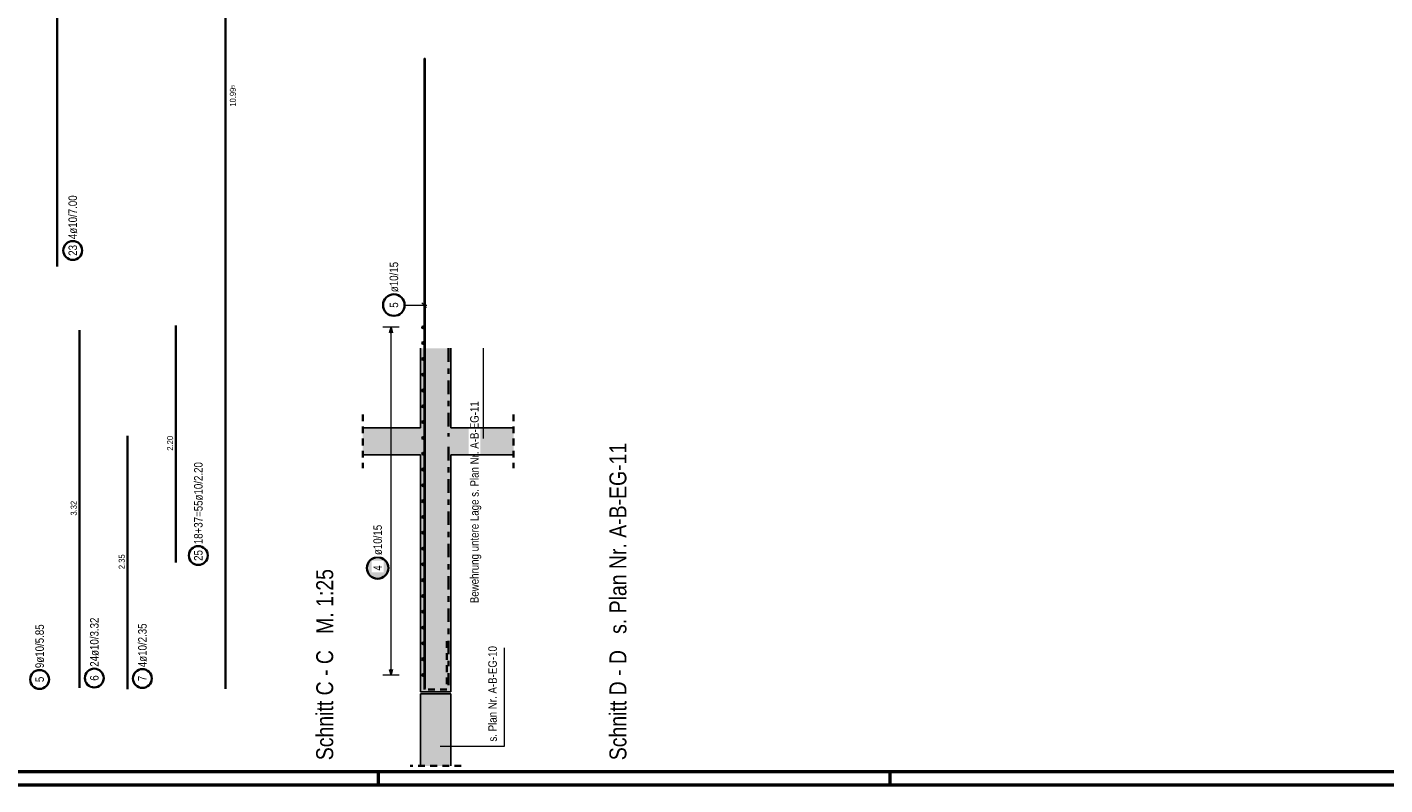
# Model space of a CAD drawing. Header units: millimetres. Extents: x -5 to 113, y -26 to 51.
# Tile 22 of 31: x 50 to 76, y 0 to 14. Entities that reach past the tile are written whole.
import ezdxf

# ---------------------------------------------------------------- set-up
doc = ezdxf.new("R2010")
doc.units = ezdxf.units.MM
doc.linetypes.add('DASHDOT', pattern=[1, 0.5, -0.25, 0, -0.25])
doc.linetypes.add('HIDDEN', pattern=[0.375, 0.25, -0.125])
doc.layers.add('Achsen', color=7, linetype='Continuous', lineweight=20)
doc.layers.add('Stabstahl', color=7, linetype='Continuous', lineweight=20)
doc.styles.add('Arial Narrow', font='ARIALN.TTF')

msp = doc.modelspace()

# ---------------------------------------------------------------- hatches: boundary and pattern name
at = {"lineweight": 13, "true_color": 0xd7ffd7}
for points in [[(58.341037, 6.630202), (58.341037, 8.107841), (57.781037, 8.107841), (57.781037, 6.630196)], [(57.781037, 6.130202), (57.781037, 6.630196), (56.705157, 6.630202), (56.705157, 6.130202)], [(58.341037, 1.730196), (58.341037, 6.630202), (57.781037, 6.630196), (57.781037, 1.730196)], [(59.508156, 6.130202), (59.508156, 6.630202), (58.341037, 6.630202), (58.341037, 6.130202)], [(58.341037, 1.690196), (58.341037, 0.351449), (57.781037, 0.351449), (57.781037, 1.690196)]]:
    msp.add_hatch(color=254, dxfattribs=at).paths.add_polyline_path(points)
at = {"layer": 'Stabstahl', "lineweight": 25, "true_color": 0xffffff}
msp.add_hatch(color=7, dxfattribs=at).paths.add_polyline_path([(57.202308, 4.027101), (57.202174, 4.034778), (57.201772, 4.042447), (57.201103, 4.050097), (57.200167, 4.057719), (57.198965, 4.065303), (57.1975, 4.072841), (57.195773, 4.080323), (57.193785, 4.087741), (57.19154, 4.095084), (57.18904, 4.102345), (57.186288, 4.109514), (57.183288, 4.116583), (57.180042, 4.123542), (57.176556, 4.130384), (57.172833, 4.137101), (57.168878, 4.143683), (57.164696, 4.150123), (57.160291, 4.156413), (57.15567, 4.162546), (57.150837, 4.168514), (57.1458, 4.174309), (57.140562, 4.179925), (57.135133, 4.185355), (57.129516, 4.190592), (57.123721, 4.19563), (57.117753, 4.200463), (57.11162, 4.205084), (57.10533, 4.209489), (57.09889, 4.213671), (57.092308, 4.217626), (57.085591, 4.221349), (57.078749, 4.224835), (57.07179, 4.228081), (57.064721, 4.231081), (57.057552, 4.233833), (57.050291, 4.236333), (57.042948, 4.238578), (57.035531, 4.240566), (57.028048, 4.242293), (57.02051, 4.243758), (57.012926, 4.244959), (57.005304, 4.245895), (56.997654, 4.246565), (56.989986, 4.246966), (56.982308, 4.247101), (56.97463, 4.246966), (56.966961, 4.246565), (56.959311, 4.245895), (56.95169, 4.244959), (56.944105, 4.243758), (56.936567, 4.242293), (56.929085, 4.240566), (56.921667, 4.238578), (56.914324, 4.236333), (56.907063, 4.233833), (56.899894, 4.231081), (56.892826, 4.228081), (56.885866, 4.224835), (56.879024, 4.221349), (56.872308, 4.217626), (56.865725, 4.213671), (56.859285, 4.209489), (56.852995, 4.205084), (56.846862, 4.200463), (56.840894, 4.19563), (56.835099, 4.190592), (56.829483, 4.185355), (56.824053, 4.179925), (56.818816, 4.174309), (56.813778, 4.168514), (56.808945, 4.162546), (56.804324, 4.156413), (56.799919, 4.150123), (56.795737, 4.143683), (56.791782, 4.137101), (56.788059, 4.130384), (56.784573, 4.123542), (56.781328, 4.116583), (56.778327, 4.109514), (56.775575, 4.102345), (56.773075, 4.095084), (56.77083, 4.087741), (56.768843, 4.080323), (56.767115, 4.072841), (56.76565, 4.065303), (56.764449, 4.057719), (56.763513, 4.050097), (56.762844, 4.042447), (56.762442, 4.034778), (56.762308, 4.027101), (56.762442, 4.019423), (56.762844, 4.011754), (56.763513, 4.004104), (56.764449, 3.996482), (56.76565, 3.988898), (56.767115, 3.98136), (56.768843, 3.973878), (56.77083, 3.96646), (56.773075, 3.959117), (56.775575, 3.951856), (56.778327, 3.944687), (56.781328, 3.937618), (56.784573, 3.930659), (56.788059, 3.923817), (56.791782, 3.917101), (56.795737, 3.910518), (56.799919, 3.904078), (56.804324, 3.897788), (56.808945, 3.891655), (56.813778, 3.885687), (56.818816, 3.879892), (56.824053, 3.874276), (56.829483, 3.868846), (56.835099, 3.863609), (56.840894, 3.858571), (56.846862, 3.853738), (56.852995, 3.849117), (56.859285, 3.844712), (56.865725, 3.84053), (56.872308, 3.836575), (56.879024, 3.832852), (56.885866, 3.829366), (56.892826, 3.82612), (56.899894, 3.82312), (56.907063, 3.820368), (56.914324, 3.817868), (56.921667, 3.815623), (56.929085, 3.813635), (56.936567, 3.811908), (56.944105, 3.810443), (56.95169, 3.809242), (56.959311, 3.808306), (56.966961, 3.807636), (56.97463, 3.807235), (56.982308, 3.807101), (56.989986, 3.807235), (56.997654, 3.807636), (57.005304, 3.808306), (57.012926, 3.809242), (57.02051, 3.810443), (57.028048, 3.811908), (57.035531, 3.813635), (57.042948, 3.815623), (57.050291, 3.817868), (57.057552, 3.820368), (57.064721, 3.82312), (57.07179, 3.82612), (57.078749, 3.829366), (57.085591, 3.832852), (57.092308, 3.836575), (57.09889, 3.84053), (57.10533, 3.844712), (57.11162, 3.849117), (57.117753, 3.853738), (57.123721, 3.858571), (57.129516, 3.863609), (57.135133, 3.868846), (57.140562, 3.874276), (57.1458, 3.879892), (57.150837, 3.885687), (57.15567, 3.891655), (57.160291, 3.897788), (57.164696, 3.904078), (57.168878, 3.910518), (57.172833, 3.917101), (57.176556, 3.923817), (57.180042, 3.930659), (57.183288, 3.937618), (57.186288, 3.944687), (57.18904, 3.951856), (57.19154, 3.959117), (57.193785, 3.96646), (57.195773, 3.973878), (57.1975, 3.98136), (57.198965, 3.988898), (57.200167, 3.996482), (57.201103, 4.004104), (57.201772, 4.011754)])

# ---------------------------------------------------------------- linework, layer by layer
at = {"color": 2, "linetype": 'Continuous', "lineweight": 35, "ltscale": 0.5}
for q in [(54.159824, 23.777862), (54.159824, 1.783954)]:
    msp.add_line((54.159824, 1.783954), q, dxfattribs=at)
at = {"color": 3, "linetype": 'Continuous', "lineweight": 25}
for p, q in [((57.781037, 8.107841), (57.781037, 6.630196)), ((58.341037, 8.107841), (58.341037, 6.630202)), ((56.705157, 6.630202), (57.781037, 6.630202)), ((56.705157, 6.130202), (57.781037, 6.130202)), ((57.781037, 6.130196), (57.781037, 1.730196)), ((58.341037, 6.130202), (58.341037, 1.730196)), ((57.781037, 1.730196), (58.341037, 1.730196)), ((57.781037, 1.690196), (57.781037, 0.351449)), ((57.781037, 1.690196), (58.341037, 1.690196)), ((58.341037, 1.690196), (58.341037, 0.351449))]:
    msp.add_line(p, q, dxfattribs=at)
at = {"color": 2, "linetype": 'DASHDOT', "lineweight": 35, "ltscale": 0.5}
for p, q in [((58.301037, 8.107841), (58.301037, 6.471783)), ((58.301037, 6.276341), (58.301037, 1.853421))]:
    msp.add_line(p, q, dxfattribs=at)
at = {"color": 2, "linetype": 'HIDDEN', "lineweight": 35, "ltscale": 0.5}
for p, q in [((56.705157, 6.880196), (56.705157, 5.880196)), ((59.508156, 6.880202), (59.508156, 5.880202)), ((58.536397, 0.351449), (57.590173, 0.351449))]:
    msp.add_line(p, q, dxfattribs=at)
at = {"color": 5, "linetype": 'Continuous', "lineweight": 18}
for p, q in [((59.33541, 2.545314), (59.33541, 0.71226)), ((59.33541, 0.71226), (58.143033, 0.71226))]:
    msp.add_line(p, q, dxfattribs=at)
at = {"color": 4, "linetype": 'Continuous', "lineweight": 50}
for p, q in [((0, 0), (95, 0)), ((1, 0.25), (94.75, 0.25))]:
    msp.add_line(p, q, dxfattribs=at)
at = {"color": 4, "linetype": 'Continuous', "lineweight": 50, "ltscale": 0.2}
for p, q in [((57, 0), (57, 0.25)), ((66.5, 0), (66.5, 0.25))]:
    msp.add_line(p, q, dxfattribs=at)
at = {"layer": 'Achsen', "color": 2, "linetype": 'Continuous', "lineweight": 35, "ltscale": 0.5}
msp.add_line((52.336114, 1.779673), (52.336114, 6.479673), dxfattribs=at)
msp.add_circle((52.613386, 1.97479), 0.175, dxfattribs=at)
at = {"layer": 'Stabstahl', "color": 2, "linetype": 'Continuous', "lineweight": 35, "ltscale": 0.5}
for p, q in [((51.030228, 9.625363), (51.030228, 23.625363)), ((51.443544, 1.804676), (51.443544, 8.444676)), ((53.233729, 4.130196), (53.233729, 8.530266))]:
    msp.add_line(p, q, dxfattribs=at)
at = {"layer": 'Stabstahl', "color": 3, "linetype": 'Continuous', "lineweight": 25, "ltscale": 0.5}
for p, q in [((57.84759, 13.490196), (57.84759, 1.790196)), ((57.86759, 13.490196), (57.84759, 13.490196)), ((57.86759, 13.490196), (57.86759, 1.790196)), ((57.891784, 8.865825), (57.803396, 8.954213)), ((57.232308, 8.497837), (57.205513, 8.397837)), ((57.259103, 8.397837), (57.232308, 8.497837)), ((57.205513, 2.140196), (57.232308, 2.040196)), ((57.232308, 2.040196), (57.259103, 2.140196)), ((57.86759, 1.790196), (57.84759, 1.790196))]:
    msp.add_line(p, q, dxfattribs=at)
at = {"layer": 'Stabstahl', "color": 5, "linetype": 'Continuous', "lineweight": 18, "ltscale": 0.5}
for p, q in [((57.484591, 8.910019), (57.89759, 8.910019)), ((57.382308, 8.497837), (57.082308, 8.497837)), ((57.232308, 2.040196), (57.232308, 8.497837)), ((57.082308, 2.040196), (57.382308, 2.040196))]:
    msp.add_line(p, q, dxfattribs=at)
at = {"layer": 'Stabstahl', "color": 2, "linetype": 'HIDDEN', "lineweight": 35, "ltscale": 0.5}
for p, q in [((57.851037, 1.770196), (57.851037, 2.670196)), ((58.271037, 2.670196), (58.271037, 1.770196)), ((58.271037, 1.770196), (57.851037, 1.770196))]:
    msp.add_line(p, q, dxfattribs=at)
at = {"layer": 'Stabstahl', "color": 2, "linetype": 'Continuous', "lineweight": 35, "ltscale": 0.5}
for centre, radius in [((51.319539, 9.925076), 0.175), ((57.284591, 8.910019), 0.2), ((53.652246, 4.258822), 0.175), ((56.982308, 4.027101), 0.2), ((50.704111, 1.957533), 0.175), ((51.720446, 1.983516), 0.175)]:
    msp.add_circle(centre, radius, dxfattribs=at)
at = {"layer": 'Stabstahl', "color": 4, "linetype": 'Continuous', "lineweight": 50, "ltscale": 0.5}
for centre, radius in [((57.831037, 8.497837), 0.01), ((57.831037, 8.497837), 0.01), ((57.831037, 8.497837), 0.009), ((57.831037, 8.497837), 0.007), ((57.831037, 8.497837), 0.005), ((57.831037, 8.497837), 0.003), ((57.831037, 8.497837), 0.001), ((57.831037, 8.204307), 0.01), ((57.831037, 8.204307), 0.01), ((57.831037, 8.204307), 0.009), ((57.831037, 8.204307), 0.007), ((57.831037, 8.204307), 0.005), ((57.831037, 8.204307), 0.003), ((57.831037, 8.204307), 0.001), ((57.831037, 7.910778), 0.01), ((57.831037, 7.910778), 0.01), ((57.831037, 7.910778), 0.009), ((57.831037, 7.910778), 0.007), ((57.831037, 7.910778), 0.005), ((57.831037, 7.910778), 0.003), ((57.831037, 7.910778), 0.001), ((57.831037, 7.617249), 0.01), ((57.831037, 7.617249), 0.01), ((57.831037, 7.617249), 0.009), ((57.831037, 7.617249), 0.007), ((57.831037, 7.617249), 0.005), ((57.831037, 7.617249), 0.003), ((57.831037, 7.617249), 0.001), ((57.831037, 7.32372), 0.01), ((57.831037, 7.32372), 0.01), ((57.831037, 7.32372), 0.009), ((57.831037, 7.32372), 0.007), ((57.831037, 7.32372), 0.005), ((57.831037, 7.32372), 0.003), ((57.831037, 7.32372), 0.001), ((57.831037, 7.030191), 0.01), ((57.831037, 7.030191), 0.01), ((57.831037, 7.030191), 0.009), ((57.831037, 7.030191), 0.007), ((57.831037, 7.030191), 0.005), ((57.831037, 7.030191), 0.003), ((57.831037, 7.030191), 0.001), ((57.831037, 6.736662), 0.01), ((57.831037, 6.736662), 0.01), ((57.831037, 6.736662), 0.009), ((57.831037, 6.736662), 0.007), ((57.831037, 6.736662), 0.005), ((57.831037, 6.736662), 0.003), ((57.831037, 6.736662), 0.001), ((57.831037, 6.443133), 0.01), ((57.831037, 6.443133), 0.01), ((57.831037, 6.443133), 0.009), ((57.831037, 6.443133), 0.007), ((57.831037, 6.443133), 0.005), ((57.831037, 6.443133), 0.003), ((57.831037, 6.443133), 0.001), ((57.831037, 6.149604), 0.01), ((57.831037, 6.149604), 0.01), ((57.831037, 6.149604), 0.009), ((57.831037, 6.149604), 0.007), ((57.831037, 6.149604), 0.005), ((57.831037, 6.149604), 0.003), ((57.831037, 6.149604), 0.001), ((57.831037, 5.856074), 0.01), ((57.831037, 5.856074), 0.01), ((57.831037, 5.856074), 0.009), ((57.831037, 5.856074), 0.007), ((57.831037, 5.856074), 0.005), ((57.831037, 5.856074), 0.003), ((57.831037, 5.856074), 0.001), ((57.831037, 5.562545), 0.01), ((57.831037, 5.562545), 0.01), ((57.831037, 5.562545), 0.009), ((57.831037, 5.562545), 0.007), ((57.831037, 5.562545), 0.005), ((57.831037, 5.562545), 0.003), ((57.831037, 5.562545), 0.001), ((57.831037, 5.269016), 0.01), ((57.831037, 5.269016), 0.01), ((57.831037, 5.269016), 0.009), ((57.831037, 5.269016), 0.007), ((57.831037, 5.269016), 0.005), ((57.831037, 5.269016), 0.003), ((57.831037, 5.269016), 0.001), ((57.831037, 4.975487), 0.01), ((57.831037, 4.975487), 0.01), ((57.831037, 4.975487), 0.009), ((57.831037, 4.975487), 0.007), ((57.831037, 4.975487), 0.005), ((57.831037, 4.975487), 0.003), ((57.831037, 4.975487), 0.001), ((57.831037, 4.681958), 0.01), ((57.831037, 4.681958), 0.01), ((57.831037, 4.681958), 0.009), ((57.831037, 4.681958), 0.007), ((57.831037, 4.681958), 0.005), ((57.831037, 4.681958), 0.003), ((57.831037, 4.681958), 0.001), ((57.831037, 4.388429), 0.01), ((57.831037, 4.388429), 0.01), ((57.831037, 4.388429), 0.009), ((57.831037, 4.388429), 0.007), ((57.831037, 4.388429), 0.005), ((57.831037, 4.388429), 0.003), ((57.831037, 4.388429), 0.001), ((57.831037, 4.0949), 0.01), ((57.831037, 4.0949), 0.01), ((57.831037, 4.0949), 0.009), ((57.831037, 4.0949), 0.007), ((57.831037, 4.0949), 0.005), ((57.831037, 4.0949), 0.003), ((57.831037, 4.0949), 0.001), ((57.831037, 3.801371), 0.01), ((57.831037, 3.801371), 0.01), ((57.831037, 3.801371), 0.009), ((57.831037, 3.801371), 0.007), ((57.831037, 3.801371), 0.005), ((57.831037, 3.801371), 0.003), ((57.831037, 3.801371), 0.001), ((57.831037, 3.507841), 0.01), ((57.831037, 3.507841), 0.01), ((57.831037, 3.507841), 0.009), ((57.831037, 3.507841), 0.007), ((57.831037, 3.507841), 0.005), ((57.831037, 3.507841), 0.003), ((57.831037, 3.507841), 0.001), ((57.831037, 3.214312), 0.01), ((57.831037, 3.214312), 0.01), ((57.831037, 3.214312), 0.009), ((57.831037, 3.214312), 0.007), ((57.831037, 3.214312), 0.005), ((57.831037, 3.214312), 0.003), ((57.831037, 3.214312), 0.001), ((57.831037, 2.920783), 0.01), ((57.831037, 2.920783), 0.01), ((57.831037, 2.920783), 0.009), ((57.831037, 2.920783), 0.007), ((57.831037, 2.920783), 0.005), ((57.831037, 2.920783), 0.003), ((57.831037, 2.920783), 0.001), ((57.831037, 2.627254), 0.01), ((57.831037, 2.627254), 0.01), ((57.831037, 2.627254), 0.009), ((57.831037, 2.627254), 0.007), ((57.831037, 2.627254), 0.005), ((57.831037, 2.627254), 0.003), ((57.831037, 2.627254), 0.001), ((57.831037, 2.333725), 0.01), ((57.831037, 2.333725), 0.01), ((57.831037, 2.333725), 0.009), ((57.831037, 2.333725), 0.007), ((57.831037, 2.333725), 0.005), ((57.831037, 2.333725), 0.003), ((57.831037, 2.333725), 0.001), ((57.831037, 2.040196), 0.01), ((57.831037, 2.040196), 0.01), ((57.831037, 2.040196), 0.009), ((57.831037, 2.040196), 0.007), ((57.831037, 2.040196), 0.005), ((57.831037, 2.040196), 0.003), ((57.831037, 2.040196), 0.001)]:
    msp.add_circle(centre, radius, dxfattribs=at)

# ---------------------------------------------------------------- texts
at = {"color": 1, "lineweight": 70, "style": 'Arial Narrow'}
for s, p in [('Schnitt D - D   s. Plan Nr. A-B-EG-11', (61.603544, 0.458006)), ('Schnitt C - C   M. 1:25', (56.157225, 0.458006))]:
    msp.add_text(s, height=0.315, rotation=90, dxfattribs=at).set_placement(p)
at = {"color": 2, "lineweight": 35, "style": 'Arial Narrow'}
msp.add_text('s. Plan Nr. A-B-EG-10', height=0.1575, rotation=90, dxfattribs=at).set_placement((59.195951, 0.8028))
at = {"color": 3, "lineweight": 25, "insert": (54.237949, 12.595143), "char_height": 0.1125, "attachment_point": 1, "rotation": 90, "line_spacing_factor": 0.9, "style": 'Arial Narrow'}
msp.add_mtext('10.99{\\A1;\\H.6x;\\S5;}', dxfattribs=at)
at = {"layer": 'Achsen', "color": 3, "lineweight": 25, "insert": (52.173614, 4.005923), "char_height": 0.1125, "attachment_point": 1, "rotation": 90, "line_spacing_factor": 0.9, "style": 'Arial Narrow'}
msp.add_mtext('2.35', dxfattribs=at)
at = {"layer": 'Achsen', "color": 2, "lineweight": 35, "char_height": 0.1575, "attachment_point": 1, "rotation": 90, "line_spacing_factor": 0.9, "style": 'Arial Narrow'}
for s, insert in [('4ø10/2.35', (52.534636, 2.18479)), ('7', (52.534636, 1.925178))]:
    msp.add_mtext(s, dxfattribs=dict(at, insert=insert))
at = {"layer": 'Stabstahl', "color": 2, "lineweight": 35, "char_height": 0.1575, "attachment_point": 1, "rotation": 90, "line_spacing_factor": 0.9, "style": 'Arial Narrow'}
for s, insert in [('4ø10/7.00', (51.240789, 10.135076)), ('23', (51.240789, 9.825851)), ('ø10/15', (57.205841, 9.150019)), ('5', (57.205841, 8.860407)), ('18+37=55ø10/2.20', (53.573496, 4.468822)), ('25', (53.573496, 4.159597)), ('24ø10/3.32', (51.641696, 2.193516)), ('9ø10/5.85', (50.625361, 2.167533)), ('6', (51.641696, 1.933903)), ('5', (50.625361, 1.907921))]:
    msp.add_mtext(s, dxfattribs=dict(at, insert=insert))
at = {"layer": 'Stabstahl', "color": 3, "lineweight": 25, "char_height": 0.1125, "attachment_point": 1, "rotation": 90, "line_spacing_factor": 0.9, "style": 'Arial Narrow'}
for s, insert in [('2.20', (53.071229, 6.206481)), ('3.32', (51.281044, 5.000926))]:
    msp.add_mtext(s, dxfattribs=dict(at, insert=insert))

# ---------------------------------------------------------------- next in the draw order: texts
at = {"color": 2, "lineweight": 35, "insert": (58.907747, 3.373838), "char_height": 0.1575, "attachment_point": 7, "rotation": 90, "line_spacing_factor": 0.9, "style": 'Arial Narrow', "bg_fill": 3, "box_fill_scale": 1.2, "bg_fill_color": 256, "bg_fill_true_color": 13158600, "bg_fill_transparency": 0}
msp.add_mtext('Bewehrung untere Lage s. Plan Nr. A-B-EG-11', dxfattribs=at)
at = {"layer": 'Stabstahl', "color": 2, "lineweight": 35, "char_height": 0.1575, "attachment_point": 1, "rotation": 90, "line_spacing_factor": 0.9, "style": 'Arial Narrow', "bg_fill": 3, "box_fill_scale": 1.2, "bg_fill_color": 256, "bg_fill_true_color": 13158600, "bg_fill_transparency": 0}
for s, insert in [('ø10/15', (56.903558, 4.267101)), ('4', (56.903558, 3.977488))]:
    msp.add_mtext(s, dxfattribs=dict(at, insert=insert))

# ---------------------------------------------------------------- next in the draw order: linework, layer by layer
at = {"color": 9, "linetype": 'Continuous', "lineweight": 0, "ltscale": 0.5}
msp.add_line((58.949983, 6.430204), (58.949983, 8.107841), dxfattribs=at)
at = {"color": 3, "linetype": 'Continuous', "lineweight": 25}
for p, q in [((58.341037, 6.630202), (59.508156, 6.630202)), ((58.341037, 6.130202), (59.508156, 6.130202))]:
    msp.add_line(p, q, dxfattribs=at)

doc.saveas('drawing.dxf')
